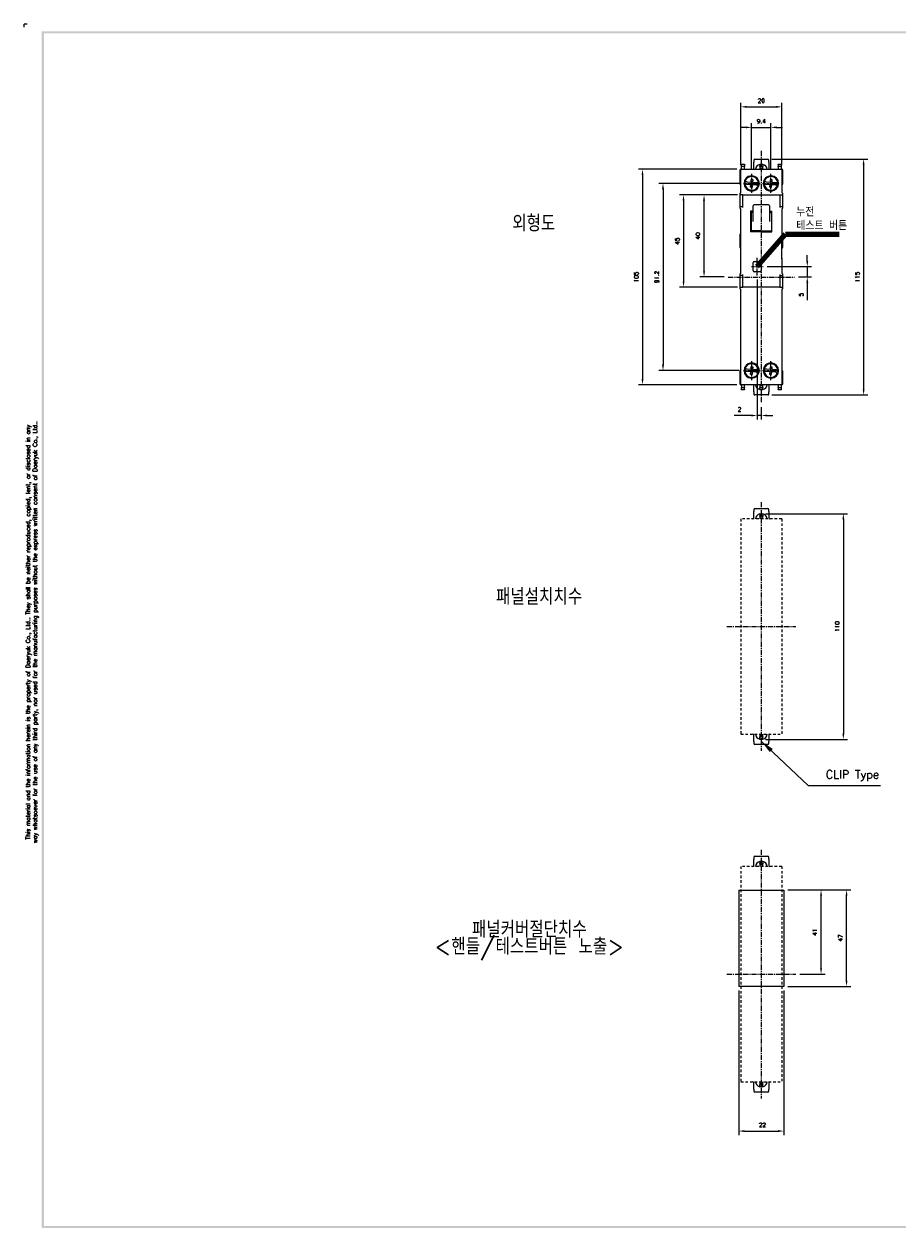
# Model space of a CAD drawing. Extents: x -194 to 928, y -1928 to 513.
# Tile 1 of 3: x 87 to 513, y -73 to 513. Entities that reach past the tile are written whole.
import ezdxf

# ---------------------------------------------------------------- set-up
doc = ezdxf.new("R2010")
doc.units = 0
doc.header["$MEASUREMENT"] = 0
doc.linetypes.add('CENTER', pattern=[2, 1.25, -0.25, 0.25, -0.25])
doc.linetypes.add('HID', pattern=[3.5, 1.25, -1, 1.25])
doc.layers.get('0').update_dxf_attribs({"linetype": 'CONTINUOUS'})
doc.layers.add('AM_5', color=3, linetype='CONTINUOUS', lineweight=15)
for name, color, linetype in [('cen', 1, 'CENTER'), ('di', 3, 'CONTINUOUS'), ('DIM', 3, 'CONTINUOUS'), ('dwg', 7, 'CONTINUOUS'), ('Hid', 5, 'HID')]:
    doc.layers.add(name, color=color, linetype=linetype)
doc.styles.add('KIM', font='ROMANS.shx', dxfattribs={"height": 5, "bigfont": 'GSG1.shx'})
doc.styles.add('ROMANS', font='romans')
doc.styles.get("Standard").update_dxf_attribs({"font": 'romans.shx', "height": 2, "bigfont": 'hgs.shx'})
doc.dimstyles.get("Standard").update_dxf_attribs({"dimscale": 0, "dimtxt": 2, "dimasz": 2, "dimexe": 0.5, "dimexo": 0.5, "dimgap": 1, "dimtad": 1, "dimdsep": 46, "dimtxsty": 'Standard', "dimcen": 0, "dimclrd": 3, "dimclre": 3, "dimclrt": 3, "dimadec": 0, "dimazin": 2, "dimtp": 0.1, "dimtm": 0.1, "dimtfac": 1, "dimtmove": 0, "dimatfit": 3, "dimfxl": 0, "dimtolj": 1, "dimarcsym": 0})
doc.dimstyles.new('STANDARD$0', dxfattribs={"dimtxt": 5, "dimasz": 5, "dimexe": 1, "dimexo": 2, "dimgap": 2, "dimtad": 1, "dimdec": 4, "dimzin": 12, "dimdsep": 46, "dimtxsty": 'KIM', "dimcen": -1, "dimdle": 0.1, "dimadec": 0, "dimazin": 0, "dimtfac": 1, "dimtdec": 4, "dimtmove": 0, "dimatfit": 3, "dimfxl": 0, "dimtolj": 1, "dimtzin": 0, "dimarcsym": 0})
doc.dimstyles.new('STANDARD$7', dxfattribs={"dimtxt": 2.5, "dimasz": 3, "dimexe": 2, "dimexo": 2, "dimgap": 0.7, "dimtad": 1, "dimdsep": 46, "dimtxsty": 'ROMANS', "dimcen": 0, "dimclrd": 256, "dimclre": 256, "dimclrt": 254, "dimadec": 0, "dimazin": 0, "dimtfac": 1, "dimtofl": 0, "dimtmove": 1, "dimatfit": 3, "dimfxl": 0, "dimtolj": 1, "dimarcsym": 0})

# ---------------------------------------------------------------- blocks, each defined once
blk = doc.blocks.new('fdfsadfas')
at = {"color": 7, "linetype": 'Continuous', "lineweight": 15}
for p, q in [((234, 336.04), (235.79, 335.88)), ((235.88, 336.88), (234.09, 337.04)), ((235.79, 335.88), (235.68, 334.64)), ((235.68, 334.64), (236.68, 334.55)), ((235.99, 338.13), (235.88, 336.88)), ((236.99, 338.04), (235.99, 338.13)), ((236.68, 334.55), (236.79, 335.8)), ((236.79, 335.8), (238.58, 335.64)), ((236.88, 336.79), (236.99, 338.04)), ((238.67, 336.64), (236.88, 336.79))]:
    blk.add_line(p, q, dxfattribs=at)
for start, end in [(166.38516, 183.55253), (183.55253, 346.38516), (3.55253, 166.38516), (346.38516, 3.55253)]:
    blk.add_arc((236.33, 336.34), 3.35, start, end, dxfattribs=at)
for points, knots in [([(232.99, 336.13), (233, 336.13), (233.02, 336.13), (233.19, 336.11), (233.45, 336.09), (233.73, 336.07), (233.92, 336.05), (234, 336.04)], [0, 0, 0, 0, 0.210927, 0.421827, 0.633563, 0.84758, 1, 1, 1, 1]), ([(234.09, 337.04), (233.97, 337.05), (233.74, 337.07), (233.44, 337.1), (233.21, 337.12), (233.09, 337.13), (233.08, 337.13), (233.08, 337.13)], [0, 0, 0, 0, 0.219553, 0.439238, 0.655713, 0.868958, 1, 1, 1, 1]), ([(238.58, 335.64), (238.69, 335.63), (238.92, 335.61), (239.23, 335.58), (239.46, 335.56), (239.57, 335.55), (239.59, 335.55), (239.59, 335.55)], [0, 0, 0, 0, 0.219553, 0.439238, 0.655713, 0.868958, 1, 1, 1, 1]), ([(239.68, 336.55), (239.67, 336.55), (239.64, 336.55), (239.47, 336.56), (239.22, 336.59), (238.94, 336.61), (238.74, 336.63), (238.67, 336.64)], [0, 0, 0, 0, 0.2109274, 0.4218266, 0.6335624, 0.8475799, 1, 1, 1, 1])]:
    blk.add_open_spline(points, degree=3, knots=knots, dxfattribs=at)
blk = doc.blocks.new('*D512')
at = {"layer": 'DIM'}
for p, q in [((441.54, 442.36), (441.54, 465.05)), ((450.94, 442.36), (450.94, 465.05)), ((438.74, 463.05), (435.94, 463.05)), ((441.54, 463.05), (450.94, 463.05)), ((453.74, 463.05), (456.54, 463.05))]:
    blk.add_line(p, q, dxfattribs=at)
for points in [[(438.74, 463.52), (438.74, 462.58), (441.54, 463.05)], [(453.74, 463.52), (453.74, 462.58), (450.94, 463.05)]]:
    blk.add_solid(points, dxfattribs=at)
at = {"layer": 'DIM', "insert": (446.24, 466.05), "char_height": 2, "attachment_point": 5}
blk.add_mtext('\\A1;9.4', dxfattribs=at)
blk = doc.blocks.new('*D513')
at = {"layer": 'DIM'}
for p, q in [((436.24, 444.62), (436.24, 475.05)), ((439.04, 473.05), (453.44, 473.05)), ((456.24, 444.62), (456.24, 475.05))]:
    blk.add_line(p, q, dxfattribs=at)
for points in [[(439.04, 473.52), (439.04, 472.58), (436.24, 473.05)], [(453.44, 473.52), (453.44, 472.58), (456.24, 473.05)]]:
    blk.add_solid(points, dxfattribs=at)
at = {"layer": 'DIM', "insert": (446.24, 476.05), "char_height": 2, "attachment_point": 5}
blk.add_mtext('\\A1;20', dxfattribs=at)
blk = doc.blocks.new('*D514')
at = {"layer": 'DIM'}
for p, q in [((434.09, 430.12), (406.33, 430.12)), ((408.33, 427.32), (408.33, 387.92)), ((434.67, 385.12), (406.33, 385.12))]:
    blk.add_line(p, q, dxfattribs=at)
for points in [[(407.86, 427.32), (408.79, 427.32), (408.33, 430.12)], [(407.86, 387.92), (408.79, 387.92), (408.33, 385.12)]]:
    blk.add_solid(points, dxfattribs=at)
at = {"layer": 'DIM', "insert": (405.33, 407.62), "char_height": 2, "attachment_point": 5, "rotation": 90}
blk.add_mtext('\\A1;45', dxfattribs=at)
blk = doc.blocks.new('*D515')
at = {"layer": 'DIM'}
for p, q in [((434.67, 430.12), (416.33, 430.12)), ((418.33, 392.92), (418.33, 427.32)), ((428.11, 390.12), (416.33, 390.12))]:
    blk.add_line(p, q, dxfattribs=at)
for points in [[(417.86, 427.32), (418.79, 427.32), (418.33, 430.12)], [(417.86, 392.92), (418.79, 392.92), (418.33, 390.12)]]:
    blk.add_solid(points, dxfattribs=at)
at = {"layer": 'DIM', "insert": (415.33, 410.12), "char_height": 2, "attachment_point": 5, "rotation": 90}
blk.add_mtext('\\A1;40', dxfattribs=at)
blk = doc.blocks.new('*D516')
at = {"layer": 'DIM'}
for p, q in [((435.48, 435.72), (396.33, 435.72)), ((398.33, 432.92), (398.33, 347.32)), ((435.48, 344.52), (396.33, 344.52))]:
    blk.add_line(p, q, dxfattribs=at)
for points in [[(397.86, 432.92), (398.79, 432.92), (398.33, 435.72)], [(397.86, 347.32), (398.79, 347.32), (398.33, 344.52)]]:
    blk.add_solid(points, dxfattribs=at)
at = {"layer": 'DIM', "insert": (395.33, 390.12), "char_height": 2, "attachment_point": 5, "rotation": 90}
blk.add_mtext('\\A1;91.2', dxfattribs=at)
blk = doc.blocks.new('*D517')
at = {"layer": 'DIM'}
for p, q in [((434.24, 442.62), (386.33, 442.62)), ((388.33, 439.82), (388.33, 340.42)), ((434.24, 337.62), (386.33, 337.62))]:
    blk.add_line(p, q, dxfattribs=at)
for points in [[(387.86, 439.82), (388.79, 439.82), (388.33, 442.62)], [(387.86, 340.42), (388.79, 340.42), (388.33, 337.62)]]:
    blk.add_solid(points, dxfattribs=at)
at = {"layer": 'DIM', "insert": (385.33, 390.12), "char_height": 2, "attachment_point": 5, "rotation": 90}
blk.add_mtext('\\A1;105', dxfattribs=at)
blk = doc.blocks.new('*D522')
at = {"layer": 'DIM'}
for p, q in [((448.24, 274.76), (488.23, 274.76)), ((486.23, 271.96), (486.23, 167.56)), ((448.24, 164.76), (488.23, 164.76))]:
    blk.add_line(p, q, dxfattribs=at)
for points in [[(485.77, 271.96), (486.7, 271.96), (486.23, 274.76)], [(485.77, 167.56), (486.7, 167.56), (486.23, 164.76)]]:
    blk.add_solid(points, dxfattribs=at)
at = {"layer": 'DIM', "insert": (483.23, 219.76), "char_height": 2, "attachment_point": 5, "rotation": 90}
blk.add_mtext('\\A1;110', dxfattribs=at)
blk = doc.blocks.new('*D506')
at = {"layer": 'DIM'}
for p, q in [((459.24, 91.33), (489.8, 91.33)), ((487.8, 47.13), (487.8, 88.53)), ((459.24, 44.33), (489.8, 44.33))]:
    blk.add_line(p, q, dxfattribs=at)
for points in [[(487.33, 88.53), (488.26, 88.53), (487.8, 91.33)], [(487.33, 47.13), (488.26, 47.13), (487.8, 44.33)]]:
    blk.add_solid(points, dxfattribs=at)
at = {"layer": 'DIM', "insert": (484.8, 67.97), "char_height": 2, "attachment_point": 5, "rotation": 90}
blk.add_mtext('\\A1;47', dxfattribs=at)
blk = doc.blocks.new('*D509')
at = {"layer": 'DIM'}
for p, q in [((435.24, 42.33), (435.24, -28.17)), ((457.24, 42.33), (457.24, -28.17)), ((438.04, -26.17), (454.44, -26.17))]:
    blk.add_line(p, q, dxfattribs=at)
for points in [[(438.04, -25.7), (438.04, -26.64), (435.24, -26.17)], [(454.44, -25.7), (454.44, -26.64), (457.24, -26.17)]]:
    blk.add_solid(points, dxfattribs=at)
at = {"layer": 'DIM', "insert": (446.8, -23.17), "char_height": 2, "attachment_point": 5}
blk.add_mtext('\\A1;22', dxfattribs=at)
blk = doc.blocks.new('*D510')
at = {"layer": 'DIM'}
for p, q in [((459.24, 91.33), (477.37, 91.33)), ((475.37, 53.13), (475.37, 88.53)), ((465.07, 50.33), (477.37, 50.33))]:
    blk.add_line(p, q, dxfattribs=at)
for points in [[(474.9, 88.53), (475.83, 88.53), (475.37, 91.33)], [(474.9, 53.13), (475.83, 53.13), (475.37, 50.33)]]:
    blk.add_solid(points, dxfattribs=at)
at = {"layer": 'DIM', "insert": (472.37, 70.83), "char_height": 2, "attachment_point": 5, "rotation": 90}
blk.add_mtext('\\A1;41', dxfattribs=at)
blk = doc.blocks.new('*D503')
at = {"layer": 'DIM'}
for p, q in [((468.66, 397.97), (468.66, 400.77)), ((449.08, 395.17), (470.66, 395.17)), ((468.66, 395.17), (468.66, 390.12)), ((464.38, 390.12), (470.66, 390.12)), ((468.66, 387.32), (468.66, 378.85))]:
    blk.add_line(p, q, dxfattribs=at)
for points in [[(468.19, 397.97), (469.13, 397.97), (468.66, 395.17)], [(468.19, 387.32), (469.13, 387.32), (468.66, 390.12)]]:
    blk.add_solid(points, dxfattribs=at)
at = {"layer": 'DIM', "insert": (465.66, 381.52), "char_height": 2, "attachment_point": 5, "rotation": 90}
blk.add_mtext('\\A1;5', dxfattribs=at)
blk = doc.blocks.new('*D504')
at = {"layer": 'DIM'}
for p, q in [((444.24, 388.88), (444.24, 320.6)), ((446.24, 326.67), (446.24, 320.6)), ((441.44, 322.6), (432.98, 322.6)), ((446.24, 322.6), (444.24, 322.6)), ((449.04, 322.6), (451.84, 322.6))]:
    blk.add_line(p, q, dxfattribs=at)
for points in [[(441.44, 323.07), (441.44, 322.14), (444.24, 322.6)], [(449.04, 323.07), (449.04, 322.14), (446.24, 322.6)]]:
    blk.add_solid(points, dxfattribs=at)
at = {"layer": 'DIM', "insert": (435.64, 325.6), "char_height": 2, "attachment_point": 5}
blk.add_mtext('\\A1;2', dxfattribs=at)
blk = doc.blocks.new('*D505')
at = {"layer": 'DIM'}
for p, q in [((451.34, 447.62), (498.1, 447.62)), ((496.1, 444.82), (496.1, 335.42)), ((451.37, 332.62), (498.1, 332.62))]:
    blk.add_line(p, q, dxfattribs=at)
for points in [[(495.63, 444.82), (496.57, 444.82), (496.1, 447.62)], [(495.63, 335.42), (496.57, 335.42), (496.1, 332.62)]]:
    blk.add_solid(points, dxfattribs=at)
at = {"layer": 'DIM', "insert": (493.1, 390.12), "char_height": 2, "attachment_point": 5, "rotation": 90}
blk.add_mtext('\\A1;115', dxfattribs=at)

msp = doc.modelspace()

# ---------------------------------------------------------------- linework, layer by layer
for p, q in [((442.645, 447.116), (442.645, 446.116)), ((442.645, 443.116), (442.645, 446.116)), ((443.145, 447.616), (449.345, 447.616)), ((449.845, 446.116), (449.845, 447.116)), ((449.845, 446.116), (449.845, 443.116)), ((435.895, 439.316), (435.895, 442.416)), ((436.095, 442.616), (436.245, 442.616)), ((436.245, 442.616), (441.245, 442.616)), ((436.245, 441.116), (436.245, 442.616)), ((436.245, 431.116), (436.245, 441.116)), ((436.595, 445.116), (438.095, 445.116)), ((436.595, 444.916), (436.595, 445.116)), ((438.095, 444.916), (436.595, 444.916)), ((436.595, 444.116), (436.595, 444.916)), ((436.595, 444.116), (438.095, 444.116)), ((436.595, 443.916), (436.595, 444.116)), ((438.095, 443.916), (436.595, 443.916)), ((436.595, 442.616), (436.595, 443.916)), ((438.095, 445.116), (438.095, 444.916)), ((438.095, 444.916), (438.095, 444.116)), ((438.095, 444.116), (438.095, 443.916)), ((438.095, 442.616), (438.095, 443.916)), ((441.245, 442.616), (451.245, 442.616)), ((445.495, 445.116), (446.995, 445.116)), ((445.495, 444.916), (445.495, 445.116)), ((446.995, 444.916), (445.495, 444.916)), ((445.495, 444.916), (445.495, 444.116)), ((445.495, 444.116), (446.995, 444.116)), ((445.495, 443.916), (445.495, 444.116)), ((446.995, 443.916), (445.495, 443.916)), ((445.495, 443.916), (445.495, 442.616)), ((446.995, 445.116), (446.995, 444.916)), ((446.995, 444.916), (446.995, 444.116)), ((446.995, 444.116), (446.995, 443.916)), ((446.995, 442.616), (446.995, 443.916)), ((451.245, 442.616), (456.245, 442.616)), ((454.395, 445.116), (455.895, 445.116)), ((454.395, 444.916), (454.395, 445.116)), ((455.895, 444.916), (454.395, 444.916)), ((454.395, 444.916), (454.395, 444.116)), ((454.395, 444.116), (455.895, 444.116)), ((454.395, 443.916), (454.395, 444.116)), ((455.895, 443.916), (454.395, 443.916)), ((454.395, 443.916), (454.395, 442.616)), ((455.895, 445.116), (455.895, 444.916)), ((455.895, 444.916), (455.895, 444.116)), ((455.895, 444.116), (455.895, 443.916)), ((455.895, 443.916), (455.895, 442.616)), ((456.245, 442.616), (456.245, 441.116)), ((456.395, 442.616), (456.245, 442.616)), ((456.245, 441.116), (456.245, 431.116)), ((456.595, 442.416), (456.595, 439.316)), ((435.895, 435.316), (435.895, 439.316)), ((436.095, 435.116), (436.245, 435.116)), ((441.545, 439.416), (441.245, 439.416)), ((451.245, 439.416), (450.945, 439.416)), ((456.395, 435.116), (456.245, 435.116)), ((456.595, 439.316), (456.595, 435.316)), ((435.895, 430.616), (435.895, 430.916)), ((435.895, 430.316), (435.895, 430.616)), ((435.895, 429.616), (435.895, 430.316)), ((435.895, 427.616), (435.895, 429.616)), ((436.095, 431.116), (436.245, 431.116)), ((437.245, 430.116), (436.095, 430.116)), ((437.245, 430.116), (441.245, 430.116)), ((437.245, 428.616), (437.245, 430.116)), ((437.245, 423.916), (437.245, 428.616)), ((441.245, 432.016), (441.545, 432.016)), ((441.245, 430.116), (451.245, 430.116)), ((450.945, 432.016), (451.245, 432.016)), ((451.245, 430.116), (455.245, 430.116)), ((455.245, 430.116), (455.245, 428.616)), ((455.245, 430.116), (456.395, 430.116)), ((455.245, 428.616), (455.245, 423.916)), ((456.395, 431.116), (456.245, 431.116)), ((456.595, 430.916), (456.595, 430.616)), ((456.595, 430.616), (456.595, 430.316)), ((456.595, 430.316), (456.595, 429.616)), ((456.595, 429.616), (456.595, 427.616)), ((435.895, 424.216), (435.895, 427.616)), ((435.895, 423.916), (435.895, 424.216)), ((435.895, 423.616), (435.895, 423.916)), ((436.095, 424.416), (437.245, 424.416)), ((436.095, 423.416), (436.245, 423.416)), ((436.245, 406.766), (436.245, 423.416)), ((442.245, 420.979), (442.245, 424.757)), ((450.245, 424.757), (450.245, 420.979)), ((455.245, 424.416), (456.395, 424.416)), ((456.395, 423.416), (456.245, 423.416)), ((456.245, 423.416), (456.245, 407.816)), ((456.595, 427.616), (456.595, 424.216)), ((456.595, 424.216), (456.595, 423.916)), ((456.595, 423.916), (456.595, 423.616)), ((442.245, 422.134), (441.045, 422.134)), ((441.045, 422.134), (441.045, 412.098)), ((442.245, 421.588), (441.045, 421.588)), ((441.245, 421.588), (441.245, 412.629)), ((442.245, 417.121), (442.245, 420.979)), ((450.245, 422.134), (451.445, 422.134)), ((450.245, 421.588), (451.445, 421.588)), ((450.245, 420.979), (450.245, 417.121)), ((451.245, 421.588), (451.245, 412.629)), ((451.445, 412.098), (451.445, 422.134)), ((435.895, 404.416), (435.895, 411.016)), ((446.245, 412.644), (441.045, 412.644)), ((446.245, 412.098), (441.045, 412.098)), ((446.245, 412.098), (446.245, 412.644)), ((446.245, 412.644), (451.445, 412.644)), ((446.245, 412.644), (446.245, 412.098)), ((446.245, 412.098), (451.445, 412.098)), ((456.595, 411.016), (456.595, 404.416)), ((436.245, 400.366), (436.245, 406.766)), ((436.26, 400.416), (436.26, 406.716)), ((456.245, 408.166), (456.26, 408.166)), ((456.26, 407.666), (456.26, 408.166)), ((456.26, 399.466), (456.26, 407.666)), ((436.245, 391.816), (436.245, 400.366)), ((456.245, 399.316), (456.245, 391.816)), ((456.26, 398.966), (456.26, 399.466)), ((442.245, 393.216), (442.245, 397.116)), ((442.745, 397.616), (445.745, 397.616)), ((446.245, 397.116), (446.245, 393.216)), ((456.245, 398.966), (456.26, 398.966)), ((435.895, 391.316), (435.895, 391.616)), ((435.895, 391.016), (435.895, 391.316)), ((435.895, 387.616), (435.895, 391.016)), ((435.895, 385.616), (435.895, 387.616)), ((436.095, 391.816), (436.245, 391.816)), ((437.245, 390.816), (436.095, 390.816)), ((437.245, 386.616), (437.245, 391.316)), ((445.745, 392.716), (442.745, 392.716)), ((455.245, 391.316), (455.245, 386.616)), ((455.245, 390.816), (456.395, 390.816)), ((456.395, 391.816), (456.245, 391.816)), ((456.595, 391.616), (456.595, 391.316)), ((456.595, 391.316), (456.595, 391.016)), ((456.595, 391.016), (456.595, 387.616)), ((456.595, 387.616), (456.595, 385.616)), ((435.895, 384.916), (435.895, 385.616)), ((435.895, 384.616), (435.895, 384.916)), ((435.895, 384.316), (435.895, 384.616)), ((436.095, 385.116), (437.245, 385.116)), ((436.095, 384.116), (436.245, 384.116)), ((436.245, 339.116), (436.245, 384.116)), ((437.245, 385.116), (437.245, 386.616)), ((441.245, 385.116), (437.245, 385.116)), ((451.245, 385.116), (441.245, 385.116)), ((455.245, 385.116), (451.245, 385.116)), ((455.245, 386.616), (455.245, 385.116)), ((455.245, 385.116), (456.395, 385.116)), ((456.395, 384.116), (456.245, 384.116)), ((456.245, 384.116), (456.245, 339.116)), ((456.595, 385.616), (456.595, 384.916)), ((456.595, 384.916), (456.595, 384.616)), ((456.595, 384.616), (456.595, 384.316)), ((441.545, 348.216), (441.245, 348.216)), ((451.245, 348.216), (450.945, 348.216)), ((435.895, 340.416), (435.895, 344.416)), ((435.895, 337.816), (435.895, 340.416)), ((436.095, 344.616), (436.245, 344.616)), ((441.245, 340.816), (441.545, 340.816)), ((450.945, 340.816), (451.245, 340.816)), ((456.395, 344.616), (456.245, 344.616)), ((456.595, 344.416), (456.595, 340.416)), ((456.595, 340.416), (456.595, 337.816)), ((436.095, 337.616), (436.245, 337.616)), ((436.245, 337.616), (436.245, 339.116)), ((441.245, 337.616), (436.245, 337.616)), ((436.595, 337.616), (436.595, 336.316)), ((436.595, 336.316), (438.095, 336.316)), ((436.595, 336.116), (436.595, 336.316)), ((438.095, 336.116), (436.595, 336.116)), ((436.595, 335.316), (436.595, 336.116)), ((436.595, 335.316), (438.095, 335.316)), ((436.595, 335.116), (436.595, 335.316)), ((438.095, 335.116), (436.595, 335.116)), ((438.095, 336.316), (438.095, 337.616)), ((438.095, 336.316), (438.095, 336.116)), ((438.095, 335.316), (438.095, 336.116)), ((438.095, 335.316), (438.095, 335.116)), ((451.245, 337.616), (441.245, 337.616)), ((442.645, 334.116), (442.645, 337.116)), ((445.495, 337.616), (445.495, 336.316)), ((445.495, 336.316), (446.995, 336.316)), ((445.495, 336.116), (445.495, 336.316)), ((446.995, 336.116), (445.495, 336.116)), ((445.495, 335.316), (445.495, 336.116)), ((445.495, 335.316), (446.995, 335.316)), ((445.495, 335.116), (445.495, 335.316)), ((446.995, 335.116), (445.495, 335.116)), ((446.995, 336.316), (446.995, 337.616)), ((446.995, 336.316), (446.995, 336.116)), ((446.995, 335.316), (446.995, 336.116)), ((446.995, 335.316), (446.995, 335.116)), ((449.845, 337.116), (449.845, 334.116)), ((456.245, 337.616), (451.245, 337.616)), ((454.395, 337.616), (454.395, 336.316)), ((454.395, 336.316), (455.895, 336.316)), ((454.395, 336.116), (454.395, 336.316)), ((455.895, 336.116), (454.395, 336.116)), ((454.395, 336.116), (454.395, 335.316)), ((454.395, 335.316), (455.895, 335.316)), ((454.395, 335.116), (454.395, 335.316)), ((455.895, 335.116), (454.395, 335.116)), ((455.895, 337.616), (455.895, 336.316)), ((455.895, 336.316), (455.895, 336.116)), ((455.895, 336.116), (455.895, 335.316)), ((455.895, 335.316), (455.895, 335.116)), ((456.245, 339.116), (456.245, 337.616)), ((456.395, 337.616), (456.245, 337.616)), ((442.645, 334.116), (442.645, 333.116)), ((449.345, 332.616), (443.145, 332.616)), ((449.845, 333.116), (449.845, 334.116)), ((442.645, 276.755), (442.645, 275.755)), ((443.145, 277.255), (449.345, 277.255)), ((449.845, 275.755), (449.845, 276.755)), ((442.645, 272.755), (442.645, 275.755)), ((445.495, 274.755), (446.995, 274.755)), ((445.495, 274.555), (445.495, 274.755)), ((446.995, 274.555), (445.495, 274.555)), ((445.495, 274.555), (445.495, 273.755)), ((445.495, 273.755), (446.995, 273.755)), ((445.495, 273.555), (445.495, 273.755)), ((446.995, 273.555), (445.495, 273.555)), ((445.495, 273.555), (445.495, 272.255)), ((446.995, 274.755), (446.995, 274.555)), ((446.995, 274.555), (446.995, 273.755)), ((446.995, 273.755), (446.995, 273.555)), ((446.995, 272.255), (446.995, 273.555)), ((449.845, 275.755), (449.845, 272.755)), ((442.645, 163.755), (442.645, 166.755)), ((445.495, 167.255), (445.495, 165.955)), ((445.495, 165.955), (446.995, 165.955)), ((445.495, 165.755), (445.495, 165.955)), ((446.995, 165.755), (445.495, 165.755)), ((445.495, 164.955), (445.495, 165.755)), ((445.495, 164.955), (446.995, 164.955)), ((445.495, 164.755), (445.495, 164.955)), ((446.995, 164.755), (445.495, 164.755)), ((446.995, 165.955), (446.995, 167.255)), ((446.995, 165.955), (446.995, 165.755)), ((446.995, 164.955), (446.995, 165.755)), ((446.995, 164.955), (446.995, 164.755)), ((449.845, 166.755), (449.845, 163.755)), ((442.645, 163.755), (442.645, 162.755)), ((449.345, 162.255), (443.145, 162.255)), ((449.845, 162.755), (449.845, 163.755)), ((442.645, 107.326), (442.645, 106.326)), ((442.645, 103.326), (442.645, 106.326)), ((443.145, 107.826), (449.345, 107.826)), ((449.845, 106.326), (449.845, 107.326)), ((449.845, 106.326), (449.845, 103.326)), ((445.495, 105.326), (446.995, 105.326)), ((445.495, 105.126), (445.495, 105.326)), ((446.995, 105.126), (445.495, 105.126)), ((445.495, 105.126), (445.495, 104.326)), ((445.495, 104.326), (446.995, 104.326)), ((445.495, 104.126), (445.495, 104.326)), ((446.995, 104.126), (445.495, 104.126)), ((445.495, 104.126), (445.495, 102.826)), ((446.995, 105.326), (446.995, 105.126)), ((446.995, 105.126), (446.995, 104.326)), ((446.995, 104.326), (446.995, 104.126)), ((446.995, 102.826), (446.995, 104.126)), ((435.245, 91.326), (457.245, 91.326)), ((435.245, 91.326), (435.245, 44.326)), ((457.245, 91.326), (457.245, 44.326)), ((457.245, 44.326), (435.245, 44.326)), ((442.645, -5.674), (442.645, -2.674)), ((442.645, -5.674), (442.645, -6.674)), ((445.495, -2.174), (445.495, -3.474)), ((445.495, -3.474), (446.995, -3.474)), ((445.495, -3.674), (445.495, -3.474)), ((446.995, -3.674), (445.495, -3.674)), ((445.495, -4.474), (445.495, -3.674)), ((445.495, -4.474), (446.995, -4.474)), ((445.495, -4.674), (445.495, -4.474)), ((446.995, -4.674), (445.495, -4.674)), ((446.995, -3.474), (446.995, -2.174)), ((446.995, -3.474), (446.995, -3.674)), ((446.995, -4.474), (446.995, -3.674)), ((446.995, -4.474), (446.995, -4.674)), ((449.845, -2.674), (449.845, -5.674)), ((449.845, -6.674), (449.845, -5.674)), ((449.345, -7.174), (443.145, -7.174))]:
    msp.add_line(p, q)
for centre, radius, start, end in [((443.145, 447.116), 0.5, 90, 180), ((449.345, 447.116), 0.5, 0, 90), ((436.095, 442.416), 0.2, 90, 180), ((442.145, 443.116), 0.5, 270, 0), ((446.245, 442.216), 2.9, 104.988234, 172.071858), ((446.245, 442.216), 2.9, 7.928142, 75.011766), ((450.345, 443.116), 0.5, 180, 270), ((456.395, 442.416), 0.2, 0, 90), ((436.095, 435.316), 0.2, 180, 270), ((441.545, 435.716), 3.7, 94.650709, 265.349291), ((441.545, 435.716), 3.7, 270, 90), ((450.945, 435.716), 3.7, 90, 270), ((450.945, 435.716), 3.7, 274.650709, 85.349291), ((456.395, 435.316), 0.2, 270, 0), ((436.095, 430.916), 0.2, 90, 180), ((436.095, 430.316), 0.2, 180, 270), ((456.395, 430.916), 0.2, 0, 90), ((456.395, 430.316), 0.2, 270, 0), ((436.095, 424.216), 0.2, 90, 180), ((436.095, 423.616), 0.2, 180, 270), ((442.745, 424.757), 0.5, 90, 180), ((449.745, 424.757), 0.5, 0, 90), ((456.395, 424.216), 0.2, 0, 90), ((456.395, 423.616), 0.2, 270, 0), ((436.095, 411.016), 0.2, 90, 180), ((456.395, 411.016), 0.2, 0, 90), ((436.095, 404.416), 0.2, 180, 270), ((456.395, 404.416), 0.2, 270, 0), ((442.745, 397.116), 0.5, 90, 180), ((442.745, 393.216), 0.5, 180, 270), ((445.745, 397.116), 0.5, 0, 90), ((445.745, 393.216), 0.5, 270, 0), ((436.095, 391.616), 0.2, 90, 180), ((436.095, 391.016), 0.2, 180, 270), ((456.395, 391.616), 0.2, 0, 90), ((456.395, 391.016), 0.2, 270, 0), ((436.095, 384.916), 0.2, 90, 180), ((436.095, 384.316), 0.2, 180, 270), ((456.395, 384.916), 0.2, 0, 90), ((456.395, 384.316), 0.2, 270, 0), ((441.545, 344.516), 3.7, 94.650709, 265.349291), ((441.545, 344.516), 3.7, 270, 90), ((450.945, 344.516), 3.7, 90, 270), ((450.945, 344.516), 3.7, 274.650709, 85.349291), ((436.095, 344.416), 0.2, 90, 180), ((456.395, 344.416), 0.2, 0, 90), ((436.095, 337.816), 0.2, 180, 270), ((442.145, 337.116), 0.5, 0, 90), ((446.245, 338.016), 2.9, 187.928142, 255.011766), ((446.245, 338.016), 2.9, 284.988234, 352.071858), ((450.345, 337.116), 0.5, 90, 180), ((456.395, 337.816), 0.2, 270, 0), ((443.145, 333.116), 0.5, 180, 270), ((449.345, 333.116), 0.5, 270, 0), ((443.145, 276.755), 0.5, 90, 180), ((449.345, 276.755), 0.5, 0, 90), ((442.145, 272.755), 0.5, 270, 0), ((446.245, 271.855), 2.9, 104.988234, 172.071858), ((446.245, 271.855), 2.9, 7.928142, 75.011766), ((450.345, 272.755), 0.5, 180, 270), ((442.145, 166.755), 0.5, 0, 90), ((446.245, 167.655), 2.9, 187.928142, 255.011766), ((446.245, 167.655), 2.9, 284.988234, 352.071858), ((450.345, 166.755), 0.5, 90, 180), ((443.145, 162.755), 0.5, 180, 270), ((449.345, 162.755), 0.5, 270, 0), ((443.145, 107.326), 0.5, 90, 180), ((449.345, 107.326), 0.5, 0, 90), ((442.145, 103.326), 0.5, 270, 0), ((446.245, 102.426), 2.9, 104.988234, 172.071858), ((446.245, 102.426), 2.9, 7.928142, 75.011766), ((450.345, 103.326), 0.5, 180, 270), ((442.145, -2.674), 0.5, 0, 90), ((446.245, -1.774), 2.9, 187.928142, 255.011766), ((446.245, -1.774), 2.9, 284.988234, 352.071858), ((450.345, -2.674), 0.5, 90, 180), ((443.145, -6.674), 0.5, 180, 270), ((449.345, -6.674), 0.5, 270, 0)]:
    msp.add_arc(centre, radius, start, end)
for points in [[(436.095, 435.116), (436.245, 435.116)], [(456.245, 435.116), (456.395, 435.116)], [(449.745, 425.257), (442.745, 425.257)], [(436.245, 411.216), (436.095, 411.216)], [(456.395, 411.216), (456.245, 411.216)], [(436.095, 404.216), (436.245, 404.216)], [(456.26, 404.216), (456.395, 404.216)], [(436.245, 344.616), (436.095, 344.616)], [(456.395, 344.616), (456.245, 344.616)]]:
    msp.add_open_spline(points, degree=1)
at = {"layer": 'cen', "ltscale": 2}
for p, q in [((446.245, 451.565), (446.245, 328.667)), ((430.105, 390.116), (462.384, 390.116)), ((446.245, 280.406), (446.245, 159.105)), ((429.422, 219.755), (463.068, 219.755)), ((446.245, 110.976), (446.245, -10.324)), ((429.422, 50.326), (463.068, 50.326))]:
    msp.add_line(p, q, dxfattribs=at)
at = {"layer": 'cen'}
for p, q in [((441.545, 431.074), (441.545, 440.359)), ((450.945, 431.074), (450.945, 440.359)), ((437.482, 435.716), (445.608, 435.716)), ((446.882, 435.716), (455.008, 435.716)), ((444.245, 390.885), (444.245, 399.448)), ((441.409, 395.166), (447.08, 395.166)), ((441.545, 339.874), (441.545, 349.159)), ((450.945, 339.874), (450.945, 349.159)), ((437.482, 344.516), (445.608, 344.516)), ((446.882, 344.516), (455.008, 344.516))]:
    msp.add_line(p, q, dxfattribs=at)
at = {"layer": 'di'}
for p in [(88.426, 513.397), (86.902, 511.873)]:
    msp.add_line(p, (86.902, 513.397), dxfattribs=at)
at = {"layer": 'dwg'}
for points in [[(95.539, 509.84), (96.555, 508.824), (924.647, 509.84), (923.631, 508.824)], [(95.539, -73.38), (96.555, -72.872), (95.539, 509.84), (96.555, 508.824)], [(924.647, -73.38), (923.631, -72.364), (95.539, -73.38), (96.555, -72.364)]]:
    msp.add_trace(points, dxfattribs=at)
at = {"layer": 'Hid'}
for p, q in [((436.245, 272.255), (436.245, 167.255)), ((456.245, 272.255), (436.245, 272.255)), ((456.245, 272.255), (456.245, 167.255)), ((436.245, 167.255), (456.245, 167.255)), ((436.245, 102.826), (436.245, -2.174)), ((456.245, 102.826), (436.245, 102.826)), ((456.245, 102.826), (456.245, -2.174)), ((436.245, -2.174), (456.245, -2.174))]:
    msp.add_line(p, q, dxfattribs=at)

# ---------------------------------------------------------------- block references
for p in [(205.211, 99.377), (214.611, 99.377), (205.211, 8.177), (214.611, 8.177)]:
    msp.add_blockref('fdfsadfas', p)

# ---------------------------------------------------------------- texts
at = {"layer": 'AM_5', "insert": (477.657, 144.328), "char_height": 4, "attachment_point": 7}
msp.add_mtext('CLIP Type ', dxfattribs=at)
at = {"layer": 'di', "insert": (463.275, 412.966), "char_height": 4, "attachment_point": 7}
msp.add_mtext('누전 \\P테스트 버튼', dxfattribs=at)
at = {"layer": 'di', "char_height": 8, "attachment_point": 1}
for s, insert, width in [('{\\Fromans,hgs|c129;외형도}', (324.844, 420.302), 74.93994), ('{\\Fromans,hgs|c129;패널설치치수}', (316.945, 238.315), 135.45529), ('{\\Fromans,hgs|c129;패널커버절단치수}', (305.2, 76.134), 177.9211)]:
    msp.add_mtext(s, dxfattribs=dict(at, insert=insert, width=width))
at = {"layer": 'di', "insert": (90.831, 217.041), "char_height": 2.032128, "width": 222.28024, "attachment_point": 5, "rotation": 90}
msp.add_mtext('\\A1;This material and the information herein is the property of Daeryuk Co., Ltd.. They shall be neither reproduced, copied, lent, or disclosed in any\\Pway whatsoever for the use of any third party, nor used for the manufacturing purposes without the express written consent of Daeryuk Co., Ltd..', dxfattribs=at)
at = {"layer": 'DIM', "insert": (286.949, 67.808), "char_height": 8, "width": 207.68749, "attachment_point": 1}
msp.add_mtext('\\pt104;<핸들/테스트버튼 노출>', dxfattribs=at)

# ---------------------------------------------------------------- dimensions: what is measured, and where the dimension line sits
at = {"layer": 'DIM'}
for base, p1, p2, override, picture, middle in [((456.245, 473.049), (436.245, 442.616), (456.245, 442.616), {"dimtxt": 3, "dimasz": 2.8, "dimexe": 2, "dimdec": 2, "dimzin": 8, "dimtxsty": 'Standard', "dimcen": 0, "dimclrd": 256, "dimclre": 256, "dimclrt": 256, "dimadec": 2, "dimazin": 2, "dimtfac": 0.6, "dimtdec": 2, "dimtmove": 0, "dimtzin": 8, "dimlwd": 65535, "dimlwe": 65535, "dimarcsym": 1}, '*D513', (446.245, 473.049)), ((450.945, 463.049), (441.545, 440.359), (450.945, 440.359), {"dimtxt": 3, "dimasz": 2.8, "dimexe": 2, "dimdec": 2, "dimzin": 8, "dimtxsty": 'Standard', "dimcen": 0, "dimclrd": 256, "dimclre": 256, "dimclrt": 256, "dimadec": 2, "dimazin": 2, "dimtfac": 0.6, "dimtdec": 2, "dimtmove": 0, "dimtzin": 8, "dimlwd": 65535, "dimlwe": 65535, "dimarcsym": 1}, '*D512', (446.245, 463.049)), ((446.245, 322.603), (444.245, 390.885), (446.245, 328.667), {"dimtxt": 3, "dimasz": 2.8, "dimexe": 2, "dimdec": 2, "dimzin": 8, "dimtxsty": 'Standard', "dimcen": 0, "dimclrd": 256, "dimclre": 256, "dimclrt": 256, "dimadec": 2, "dimazin": 2, "dimtfac": 0.6, "dimtdec": 2, "dimtzin": 8, "dimlwd": 65535, "dimlwe": 65535, "dimarcsym": 1}, '*D504', (435.645, 322.603)), ((457.245, -26.17), (435.245, 44.326), (457.245, 44.326), {"dimtxt": 3, "dimasz": 2.8, "dimexe": 2, "dimdec": 2, "dimzin": 8, "dimtxsty": 'Standard', "dimcen": 0, "dimclrd": 256, "dimclre": 256, "dimclrt": 256, "dimadec": 2, "dimazin": 2, "dimtfac": 0.6, "dimtdec": 2, "dimtzin": 8, "dimlwd": 65535, "dimlwe": 65535, "dimarcsym": 1}, '*D509', (446.802, -26.17))]:
    dim = msp.add_linear_dim(base=base, p1=p1, p2=p2, dimstyle='STANDARD$0', override=override, dxfattribs=at)
    dim.commit()
    dim.dimension.update_dxf_attribs({"geometry": picture, "text_midpoint": middle, "dimtype": 160})
for base, p1, p2, override, picture, middle in [((496.099, 332.617), (449.345, 447.616), (449.367, 332.617), {"dimtxt": 3, "dimasz": 2.8, "dimexe": 2, "dimdec": 2, "dimzin": 8, "dimtxsty": 'Standard', "dimcen": 0, "dimclrd": 256, "dimclre": 256, "dimclrt": 256, "dimadec": 2, "dimazin": 2, "dimtfac": 0.6, "dimtdec": 2, "dimtzin": 8, "dimlwd": 65535, "dimlwe": 65535, "dimarcsym": 1}, '*D505', (496.099, 390.116)), ((388.327, 337.616), (436.245, 442.616), (436.245, 337.616), {"dimtxt": 3, "dimasz": 2.8, "dimexe": 2, "dimdec": 2, "dimzin": 8, "dimtxsty": 'Standard', "dimcen": 0, "dimclrd": 256, "dimclre": 256, "dimclrt": 256, "dimadec": 2, "dimazin": 2, "dimtfac": 0.6, "dimtdec": 2, "dimtmove": 0, "dimtzin": 8, "dimlwd": 65535, "dimlwe": 65535, "dimarcsym": 1}, '*D517', (388.327, 390.116)), ((398.327, 344.516), (437.482, 435.716), (437.482, 344.516), {"dimtxt": 3, "dimasz": 2.8, "dimexe": 2, "dimdec": 2, "dimzin": 8, "dimtxsty": 'Standard', "dimcen": 0, "dimclrd": 256, "dimclre": 256, "dimclrt": 256, "dimadec": 2, "dimazin": 2, "dimtfac": 0.6, "dimtdec": 2, "dimtmove": 0, "dimtzin": 8, "dimlwd": 65535, "dimlwe": 65535, "dimarcsym": 1}, '*D516', (398.327, 390.116)), ((408.327, 385.116), (436.095, 430.116), (436.67, 385.116), {"dimtxt": 3, "dimasz": 2.8, "dimexe": 2, "dimdec": 2, "dimzin": 8, "dimtxsty": 'Standard', "dimcen": 0, "dimclrd": 256, "dimclre": 256, "dimclrt": 256, "dimadec": 2, "dimazin": 2, "dimtfac": 0.6, "dimtdec": 2, "dimtmove": 0, "dimtzin": 8, "dimlwd": 65535, "dimlwe": 65535, "dimarcsym": 1}, '*D514', (408.327, 407.616)), ((418.327, 430.116), (430.105, 390.116), (436.67, 430.116), {"dimtxt": 3, "dimasz": 2.8, "dimexe": 2, "dimdec": 2, "dimzin": 8, "dimtxsty": 'Standard', "dimcen": 0, "dimclrd": 256, "dimclre": 256, "dimclrt": 256, "dimadec": 2, "dimazin": 2, "dimtfac": 0.6, "dimtdec": 2, "dimtmove": 0, "dimtzin": 8, "dimlwd": 65535, "dimlwe": 65535, "dimarcsym": 1}, '*D515', (418.327, 410.116)), ((486.234, 164.755), (446.245, 274.755), (446.245, 164.755), {"dimtxt": 3, "dimasz": 2.8, "dimexe": 2, "dimdec": 2, "dimzin": 8, "dimtxsty": 'Standard', "dimcen": 0, "dimclrd": 256, "dimclre": 256, "dimclrt": 256, "dimadec": 2, "dimazin": 2, "dimtfac": 0.6, "dimtdec": 2, "dimtzin": 8, "dimlwd": 65535, "dimlwe": 65535, "dimarcsym": 1}, '*D522', (486.234, 219.755)), ((487.798, 91.326), (457.245, 44.326), (457.245, 91.326), {"dimtxt": 3, "dimasz": 2.8, "dimexe": 2, "dimdec": 2, "dimzin": 8, "dimtxsty": 'Standard', "dimcen": 0, "dimclrd": 256, "dimclre": 256, "dimclrt": 256, "dimadec": 2, "dimazin": 2, "dimtfac": 0.6, "dimtdec": 2, "dimtzin": 8, "dimlwd": 65535, "dimlwe": 65535, "dimarcsym": 1}, '*D506', (487.798, 67.971)), ((475.367, 91.326), (463.068, 50.326), (457.245, 91.326), {"dimtxt": 3, "dimasz": 2.8, "dimexe": 2, "dimdec": 2, "dimzin": 8, "dimtxsty": 'Standard', "dimcen": 0, "dimclrd": 256, "dimclre": 256, "dimclrt": 256, "dimadec": 2, "dimazin": 2, "dimtfac": 0.6, "dimtdec": 2, "dimtzin": 8, "dimlwd": 65535, "dimlwe": 65535, "dimarcsym": 1}, '*D510', (475.367, 70.826))]:
    dim = msp.add_linear_dim(base=base, p1=p1, p2=p2, angle=90, dimstyle='STANDARD$0', override=override, dxfattribs=at)
    dim.commit()
    dim.dimension.update_dxf_attribs({"geometry": picture, "text_midpoint": middle, "dimtype": 160})
dim = msp.add_linear_dim(base=(468.66, 395.166), p1=(462.384, 390.116), p2=(447.08, 395.166), angle=90, text='5', dimstyle='STANDARD$0', override={"dimtxt": 3, "dimasz": 2.8, "dimexe": 2, "dimdec": 2, "dimzin": 8, "dimtxsty": 'Standard', "dimcen": 0, "dimclrd": 256, "dimclre": 256, "dimclrt": 256, "dimadec": 2, "dimazin": 2, "dimtfac": 0.6, "dimtdec": 2, "dimtzin": 8, "dimlwd": 65535, "dimlwe": 65535, "dimarcsym": 1}, dxfattribs=at)
dim.commit()
dim.dimension.update_dxf_attribs({"geometry": '*D503', "text_midpoint": (468.66, 381.516), "dimtype": 160})

# ---------------------------------------------------------------- leaders
at = {"layer": 'AM_5', "annotation_type": 0, "has_hookline": 1, "hookline_direction": 0, "text_width": 26.762}
msp.add_leader([(446.369, 163.739), (469.157, 142.328), (475.657, 142.328)], dimstyle='STANDARD$7', override={"dimtxt": 6.5, "dimasz": 6.5, "dimexe": 0.8, "dimexo": 0, "dimgap": 2, "dimdec": 1, "dimtxsty": 'Standard', "dimclrd": 3, "dimclre": 3, "dimclrt": 256, "dimadec": 2, "dimtp": 0.2, "dimtfac": 0.72, "dimtdec": 1, "dimtofl": 1, "dimtmove": 0, "dimtvp": 0.76, "dimtzin": 0, "dimlwd": 20, "dimlwe": 20}, dxfattribs=at)
at = {"layer": 'di', "annotation_type": 0, "has_hookline": 1, "hookline_direction": 0, "text_width": 20.992}
msp.add_leader([(444.245, 395.166), (458.075, 410.966), (461.275, 410.966)], dimstyle='Standard', override={"dimscale": 1, "dimtxt": 4, "dimasz": 3.2, "dimexe": 2, "dimexo": 2, "dimgap": 2, "dimclrd": 256, "dimclre": 256, "dimclrt": 256, "dimadec": 2, "dimtfac": 0.6, "dimlwd": 65535, "dimlwe": 65535, "dimarcsym": 1}, dxfattribs=at)

doc.saveas('drawing.dxf')
